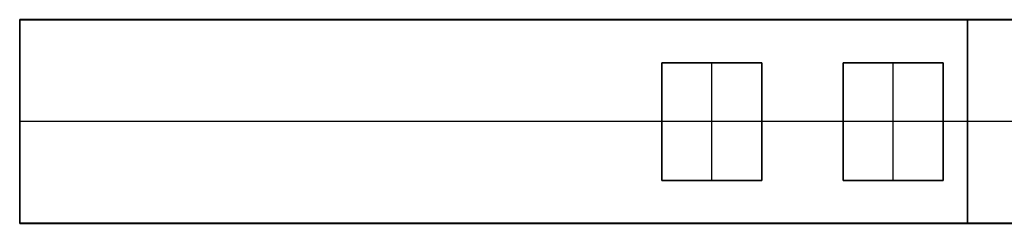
# Model space of a CAD drawing. Header units: millimetres. Extents: x -1192 to 1067, y -14 to 15.
# Tile 1 of 13: x -1192 to -1084, y -10 to 13. Entities that reach past the tile are written whole.
import ezdxf

# ---------------------------------------------------------------- set-up
doc = ezdxf.new("R2010")
doc.units = ezdxf.units.MM
doc.layers.add('METAL NEGRO', color=7, linetype='Continuous')

msp = doc.modelspace()

# ---------------------------------------------------------------- linework, layer by layer
at = {"layer": 'METAL NEGRO'}
for p, q in [((-1192.3, 12.6, 721.69), (-983.3, 12.6, 721.69)), ((-1192.3, 12.6, 721.68), (-1192.3, -9.9, 721.68)), ((-1087.8, 12.6, 712.44), (-1087.8, 12.59, 730.94)), ((-1087.8, 12.6, 712.44), (-1087.8, -9.9, 712.43)), ((-1087.8, -9.91, 730.93), (-1087.8, 12.59, 730.94)), ((-1121.5, 7.84, 730.68), (-1110.5, 7.84, 730.68)), ((-1121.5, -5.16, 730.68), (-1121.5, 7.84, 730.68)), ((-1116, -5.16, 730.43), (-1116, 7.84, 730.43)), ((-1116, 7.84, 730.93), (-1116, 7.84, 730.43)), ((-1110.5, 7.84, 730.68), (-1110.5, -5.16, 730.68)), ((-1101.5, 7.84, 730.68), (-1090.5, 7.84, 730.68)), ((-1101.5, -5.16, 730.68), (-1101.5, 7.84, 730.68)), ((-1096, -5.16, 730.43), (-1096, 7.84, 730.43)), ((-1096, 7.84, 730.93), (-1096, 7.84, 730.43)), ((-1090.5, 7.84, 730.68), (-1090.5, -5.16, 730.68)), ((-1032.3, 1.35, 712.43), (-1192.3, 1.35, 712.43)), ((-1192.3, 1.35, 712.43), (-1192.3, 1.35, 730.93)), ((-1121.5, 1.34, 730.93), (-1192.3, 1.34, 730.93)), ((-1110.5, 1.34, 730.43), (-1121.5, 1.34, 730.43)), ((-1121.5, 1.34, 730.43), (-1121.5, 1.34, 730.93)), ((-1101.5, 1.34, 730.93), (-1110.5, 1.34, 730.93)), ((-1110.5, 1.34, 730.43), (-1110.5, 1.34, 730.93)), ((-1090.5, 1.34, 730.43), (-1101.5, 1.34, 730.43)), ((-1101.5, 1.34, 730.43), (-1101.5, 1.34, 730.93)), ((-1081.5, 1.34, 730.93), (-1090.5, 1.34, 730.93)), ((-1090.5, 1.34, 730.43), (-1090.5, 1.34, 730.93)), ((-1121.5, -5.16, 730.68), (-1110.5, -5.16, 730.68)), ((-1116, -5.16, 730.43), (-1116, -5.16, 730.93)), ((-1101.5, -5.16, 730.68), (-1090.5, -5.16, 730.68)), ((-1096, -5.16, 730.43), (-1096, -5.16, 730.93)), ((-1192.3, -9.9, 721.68), (-983.3, -9.9, 721.68)), ((-1087.8, -9.91, 730.93), (-1087.8, -9.9, 712.43))]:
    msp.add_line(p, q, dxfattribs=at)
for points in [[(-983.3, 12.6, 712.44), (-1192.3, 12.6, 712.44)], [(-1192.3, 12.6, 712.44), (-1192.3, 12.59, 730.94)], [(-1192.3, 12.6, 712.44), (-983.3, 12.6, 712.44)], [(-1192.3, -9.9, 712.43), (-1192.3, 12.6, 712.44)], [(-1192.3, 12.59, 730.94), (-1192.3, 12.6, 712.44)], [(-1192.3, 12.6, 712.44), (-1192.3, -9.9, 712.43)], [(-983.3, 12.59, 730.94), (-1192.3, 12.59, 730.94)], [(-1192.3, 12.59, 730.94), (-1192.3, -9.91, 730.93)], [(-1192.3, 12.59, 730.94), (-983.3, 12.59, 730.94)], [(-1192.3, -9.91, 730.93), (-1192.3, 12.59, 730.94)], [(-1110.5, 7.84, 730.43), (-1121.5, 7.84, 730.43)], [(-1121.5, 7.84, 730.43), (-1121.5, -5.16, 730.43)], [(-1121.5, -5.16, 730.93), (-1121.5, 7.84, 730.93)], [(-1121.5, 7.84, 730.93), (-1110.5, 7.84, 730.93)], [(-1121.5, 7.84, 730.43), (-1110.5, 7.84, 730.43)], [(-1110.5, 7.84, 730.93), (-1121.5, 7.84, 730.93)], [(-1121.5, 7.84, 730.93), (-1121.5, 7.84, 730.43)], [(-1121.5, -5.16, 730.43), (-1121.5, 7.84, 730.43)], [(-1121.5, 7.84, 730.43), (-1121.5, 7.84, 730.93)], [(-1121.5, 7.84, 730.93), (-1121.5, -5.16, 730.93)], [(-1110.5, -5.16, 730.43), (-1110.5, 7.84, 730.43)], [(-1110.5, 7.84, 730.93), (-1110.5, -5.16, 730.93)], [(-1110.5, 7.84, 730.43), (-1110.5, 7.84, 730.93)], [(-1110.5, 7.84, 730.43), (-1110.5, -5.16, 730.43)], [(-1110.5, -5.16, 730.93), (-1110.5, 7.84, 730.93)], [(-1110.5, 7.84, 730.93), (-1110.5, 7.84, 730.43)], [(-1090.5, 7.84, 730.43), (-1101.5, 7.84, 730.43)], [(-1101.5, 7.84, 730.43), (-1101.5, -5.16, 730.43)], [(-1101.5, -5.16, 730.93), (-1101.5, 7.84, 730.93)], [(-1101.5, 7.84, 730.93), (-1090.5, 7.84, 730.93)], [(-1101.5, 7.84, 730.43), (-1090.5, 7.84, 730.43)], [(-1090.5, 7.84, 730.93), (-1101.5, 7.84, 730.93)], [(-1101.5, 7.84, 730.93), (-1101.5, 7.84, 730.43)], [(-1101.5, -5.16, 730.43), (-1101.5, 7.84, 730.43)], [(-1101.5, 7.84, 730.43), (-1101.5, 7.84, 730.93)], [(-1101.5, 7.84, 730.93), (-1101.5, -5.16, 730.93)], [(-1090.5, -5.16, 730.43), (-1090.5, 7.84, 730.43)], [(-1090.5, 7.84, 730.93), (-1090.5, -5.16, 730.93)], [(-1090.5, 7.84, 730.43), (-1090.5, 7.84, 730.93)], [(-1090.5, 7.84, 730.43), (-1090.5, -5.16, 730.43)], [(-1090.5, -5.16, 730.93), (-1090.5, 7.84, 730.93)], [(-1090.5, 7.84, 730.93), (-1090.5, 7.84, 730.43)], [(-1121.5, -5.16, 730.43), (-1110.5, -5.16, 730.43)], [(-1110.5, -5.16, 730.93), (-1121.5, -5.16, 730.93)], [(-1110.5, -5.16, 730.43), (-1121.5, -5.16, 730.43)], [(-1121.5, -5.16, 730.43), (-1121.5, -5.16, 730.93)], [(-1121.5, -5.16, 730.93), (-1110.5, -5.16, 730.93)], [(-1121.5, -5.16, 730.93), (-1121.5, -5.16, 730.43)], [(-1110.5, -5.16, 730.93), (-1110.5, -5.16, 730.43)], [(-1110.5, -5.16, 730.43), (-1110.5, -5.16, 730.93)], [(-1101.5, -5.16, 730.43), (-1090.5, -5.16, 730.43)], [(-1090.5, -5.16, 730.93), (-1101.5, -5.16, 730.93)], [(-1090.5, -5.16, 730.43), (-1101.5, -5.16, 730.43)], [(-1101.5, -5.16, 730.43), (-1101.5, -5.16, 730.93)], [(-1101.5, -5.16, 730.93), (-1090.5, -5.16, 730.93)], [(-1101.5, -5.16, 730.93), (-1101.5, -5.16, 730.43)], [(-1090.5, -5.16, 730.93), (-1090.5, -5.16, 730.43)], [(-1090.5, -5.16, 730.43), (-1090.5, -5.16, 730.93)], [(-1192.3, -9.9, 712.43), (-983.3, -9.9, 712.43)], [(-1192.3, -9.91, 730.93), (-1192.3, -9.9, 712.43)], [(-983.3, -9.9, 712.43), (-1192.3, -9.9, 712.43)], [(-1192.3, -9.9, 712.43), (-1192.3, -9.91, 730.93)], [(-983.3, -9.91, 730.93), (-1192.3, -9.91, 730.93)], [(-1192.3, -9.91, 730.93), (-983.3, -9.91, 730.93)]]:
    msp.add_open_spline(points, degree=1, dxfattribs=at)

doc.saveas('drawing.dxf')
